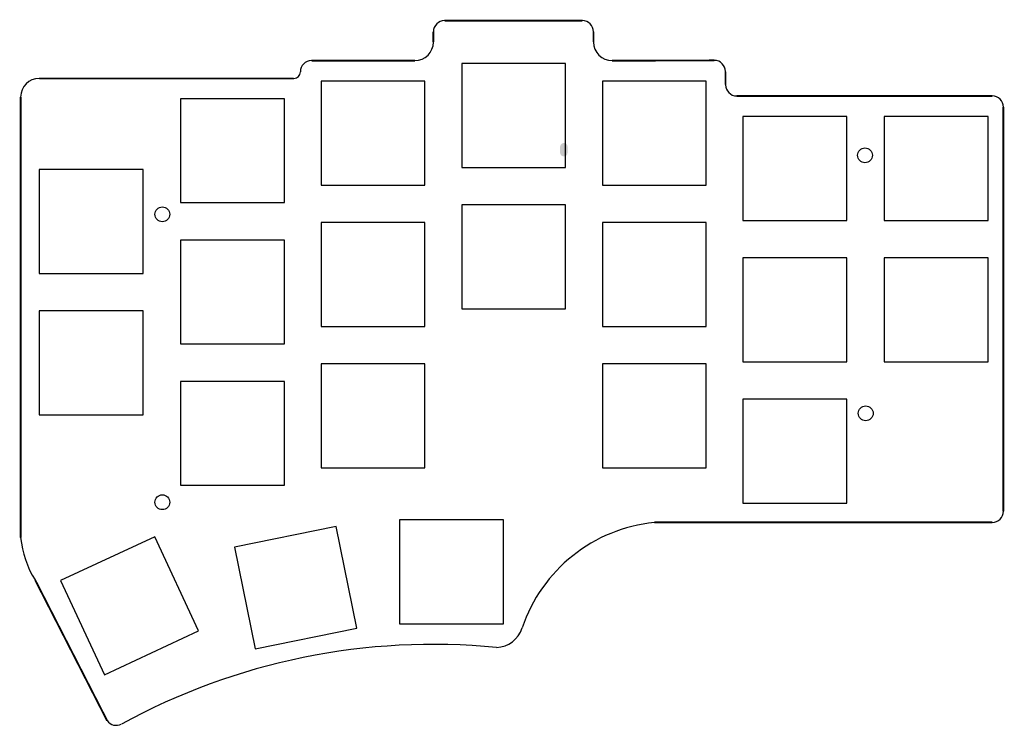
# Model space of a CAD drawing. Header units: millimetres. Extents: x -26 to 106, y 5 to 100.
import ezdxf

# ---------------------------------------------------------------- set-up
doc = ezdxf.new("R2010")
doc.units = ezdxf.units.MM
for name, color, linetype, true_color in [('BoardOutLine', 7, 'Continuous', 0xff00ff), ('BottomPasteMaskLayer', 7, 'Continuous', 0x800000), ('Multi-Layer', 7, 'Continuous', 0xc0c0c0)]:
    doc.layers.add(name, color=color, linetype=linetype, true_color=true_color)

msp = doc.modelspace()

# ---------------------------------------------------------------- hatches: boundary and pattern name
at = {"layer": 'BottomPasteMaskLayer'}
msp.add_hatch(color=256, dxfattribs=at).paths.add_polyline_path([(46.56, 82.3), (46.56, 82.26), (46.56, 82.23), (46.57, 82.2), (46.58, 82.17), (46.58, 82.14), (46.6, 82.11), (46.61, 82.08), (46.62, 82.05), (46.64, 82.02), (46.66, 82), (46.68, 81.97), (46.7, 81.95), (46.72, 81.93), (46.75, 81.9), (46.77, 81.89), (46.8, 81.87), (46.83, 81.85), (46.86, 81.84), (46.89, 81.83), (46.92, 81.82), (46.95, 81.81), (46.98, 81.8), (47.01, 81.8), (47.04, 81.8), (47.07, 81.8), (47.11, 81.8), (47.14, 81.8), (47.17, 81.81), (47.2, 81.82), (47.23, 81.83), (47.26, 81.84), (47.29, 81.85), (47.32, 81.87), (47.34, 81.89), (47.37, 81.9), (47.39, 81.93), (47.42, 81.95), (47.44, 81.97), (47.46, 82), (47.48, 82.02), (47.49, 82.05), (47.51, 82.08), (47.52, 82.11), (47.53, 82.14), (47.54, 82.17), (47.55, 82.2), (47.55, 82.23), (47.56, 82.26), (47.56, 82.3), (47.56, 83.1), (47.56, 83.13), (47.55, 83.16), (47.55, 83.19), (47.54, 83.22), (47.53, 83.25), (47.52, 83.28), (47.51, 83.31), (47.49, 83.34), (47.48, 83.37), (47.46, 83.39), (47.44, 83.42), (47.42, 83.44), (47.39, 83.47), (47.37, 83.49), (47.34, 83.51), (47.32, 83.52), (47.29, 83.54), (47.26, 83.55), (47.23, 83.56), (47.2, 83.57), (47.17, 83.58), (47.14, 83.59), (47.11, 83.59), (47.07, 83.6), (47.04, 83.6), (47.01, 83.59), (46.98, 83.59), (46.95, 83.58), (46.92, 83.57), (46.89, 83.56), (46.86, 83.55), (46.83, 83.54), (46.8, 83.52), (46.77, 83.51), (46.75, 83.49), (46.72, 83.47), (46.7, 83.44), (46.68, 83.42), (46.66, 83.39), (46.64, 83.37), (46.62, 83.34), (46.61, 83.31), (46.6, 83.28), (46.58, 83.25), (46.58, 83.22), (46.57, 83.19), (46.56, 83.16), (46.56, 83.13), (46.56, 83.1)])

# ---------------------------------------------------------------- linework, layer by layer
at = {"layer": 'BoardOutLine', "const_width": 0.254}
for points in [[(30.98, 100.09), (49.56, 100.09)], [(29.48, 98.59), (29.48, 97.2)], [(51.06, 98.59), (51.06, 97.2)], [(26.98, 94.7), (13.05, 94.7)], [(67.35, 94.73), (53.56, 94.7)], [(68.85, 93.23), (68.85, 91.45)], [(10.65, 92.3), (-23.66, 92.3)], [(-26.16, 89.8), (-26.16, 30.4)], [(104.8, 89.95), (70.35, 89.95)], [(106.3, 33.96), (106.3, 88.44)], [(68.53, 32.46), (59.26, 32.46)], [(68.53, 32.46), (104.8, 32.46)], [(-24.21, 24.71), (-14.51, 5.75)]]:
    msp.add_lwpolyline(points, dxfattribs=at)
at = {"layer": 'BoardOutLine'}
for centre, radius, start, end in [((30.98, 98.59), 1.5, 90, 180), ((49.56, 98.59), 1.5, 360, 90), ((26.98, 97.2), 2.5, 270, 0), ((53.56, 97.2), 2.5, 180, 270), ((13.05, 93.2), 1.5, 90, 180), ((67.35, 93.23), 1.5, 0, 90), ((10.65, 93.2), 0.9, 270, 360), ((-23.66, 89.8), 2.5, 90, 180), ((70.35, 91.45), 1.5, 180, 270), ((104.8, 88.45), 1.5, 0, 90), ((104.8, 33.96), 1.5, 270, 0), ((61.37, 11.52), 21.04, 95.7629, 161.3973), ((-13.2, 31.66), 13.02, 185.5155, 212.2489), ((37.89, 19.31), 3.7, 271.5496, 343.1339), ((29.45, -71.57), 87.59, 84.4053, 118.6795), ((-13.28, 6.6), 1.49, 214.9532, 297.6189)]:
    msp.add_arc(centre, radius, start, end, dxfattribs=at)
at = {"layer": 'Multi-Layer'}
for points in [[(33.29, 94.32), (33.29, 80.32), (47.3, 80.32), (47.3, 94.32)], [(14.34, 91.92), (14.34, 77.92), (28.34, 77.92), (28.34, 91.92)], [(52.25, 91.92), (52.25, 77.92), (66.25, 77.92), (66.25, 91.92)], [(-4.61, 89.56), (-4.61, 75.56), (9.4, 75.56), (9.4, 89.56)], [(71.19, 87.17), (71.19, 73.17), (85.19, 73.17), (85.19, 87.17)], [(90.24, 87.17), (90.24, 73.17), (104.24, 73.17), (104.24, 87.17)], [(-23.66, 80.04), (-23.66, 66.03), (-9.65, 66.03), (-9.65, 80.04)], [(33.29, 75.27), (33.29, 61.27), (47.3, 61.27), (47.3, 75.27)], [(14.34, 72.87), (14.34, 58.87), (28.34, 58.87), (28.34, 72.87)], [(52.25, 72.87), (52.25, 58.87), (66.25, 58.87), (66.25, 72.87)], [(-4.61, 70.51), (-4.61, 56.51), (9.4, 56.51), (9.4, 70.51)], [(71.19, 68.12), (71.19, 54.12), (85.19, 54.12), (85.19, 68.12)], [(90.24, 68.12), (90.24, 54.12), (104.24, 54.12), (104.24, 68.12)], [(-23.66, 60.99), (-23.66, 46.98), (-9.65, 46.98), (-9.65, 60.99)], [(14.34, 53.82), (14.34, 39.82), (28.34, 39.82), (28.34, 53.82)], [(52.25, 53.82), (52.25, 39.82), (66.25, 39.82), (66.25, 53.82)], [(-4.61, 51.46), (-4.61, 37.46), (9.4, 37.46), (9.4, 51.46)], [(71.19, 49.07), (71.19, 35.07), (85.19, 35.07), (85.19, 49.07)], [(19.16, 18.2), (16.37, 31.91), (2.65, 29.12), (5.44, 15.4)], [(24.92, 32.79), (24.92, 18.79), (38.92, 18.79), (38.92, 32.79)], [(-14.86, 11.93), (-2.17, 17.84), (-8.09, 30.53), (-20.78, 24.62)]]:
    msp.add_lwpolyline(points, close=True, dxfattribs=at)
for centre in [(87.65, 81.94), (-7.07, 73.99), (87.75, 47.17), (-7.07, 35.18)]:
    msp.add_circle(centre, 1, dxfattribs=at)

doc.saveas('drawing.dxf')
